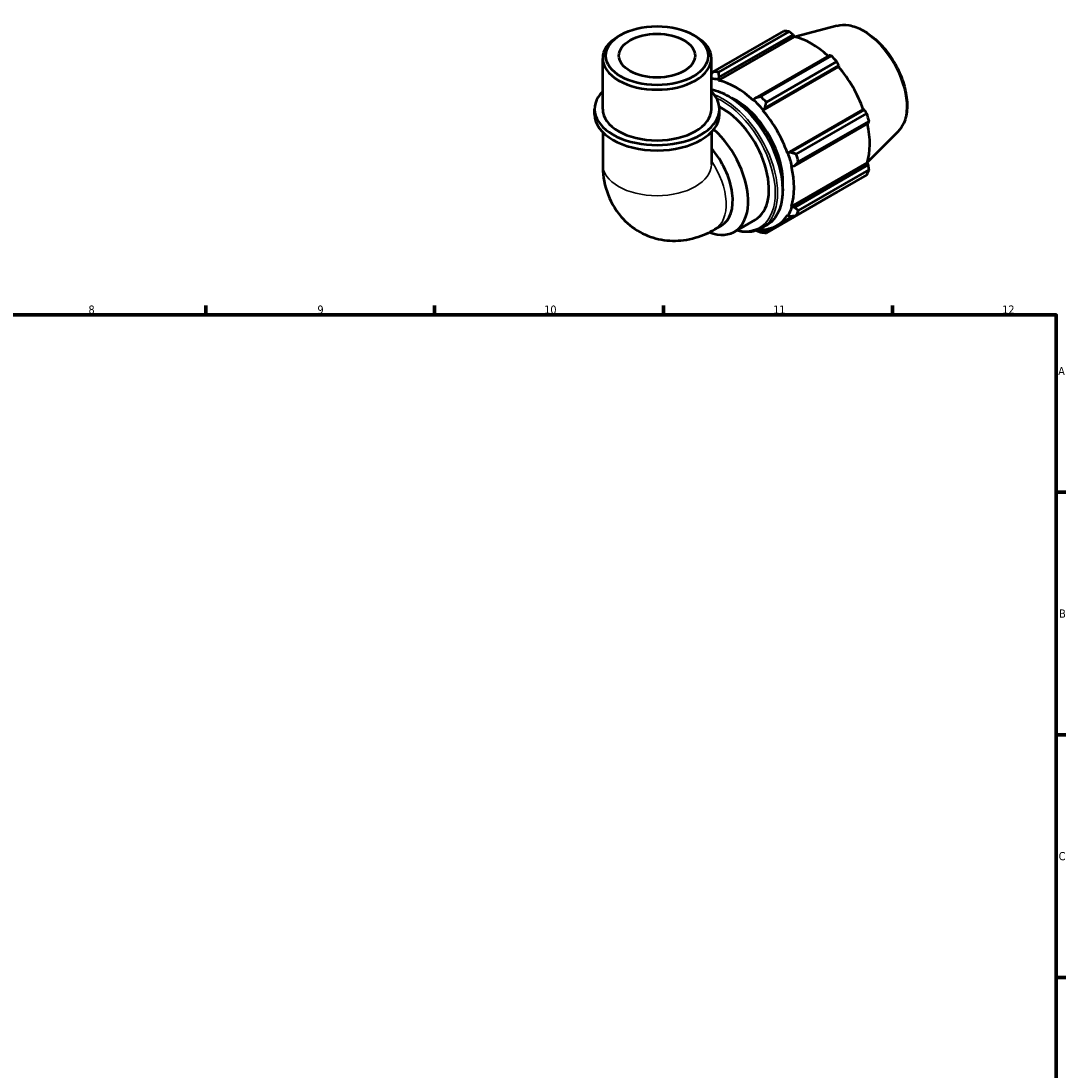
# Model space of a CAD drawing. Header units: millimetres. Extents: x 0 to 931, y 0 to 900.
# Tile 5 of 5: x 504 to 824, y 343 to 664. Entities that reach past the tile are written whole.
import ezdxf

# ---------------------------------------------------------------- set-up
doc = ezdxf.new("R2010")
doc.units = ezdxf.units.MM
for name, color, linetype, lineweight in [('Border (ISO)', 7, 'Continuous', 70), ('Visible (ISO)', 7, 'Continuous', 50), ('Visible Narrow (ISO)', 7, 'Continuous', 35)]:
    doc.layers.add(name, color=color, linetype=linetype, lineweight=lineweight)
doc.styles.add('Note Text (ISO)', font='tahoma.ttf')

# ---------------------------------------------------------------- blocks, each defined once
blk = doc.blocks.new('Borders Default Border')
at = {"layer": 'Border (ISO)'}
for p, q in [((560.67, 574), (560.67, 576.9)), ((630.75, 574), (630.75, 576.9)), ((700.83, 574), (700.83, 576.9)), ((770.92, 574), (770.92, 576.9)), ((821, 519.75), (823.9, 519.75)), ((821, 445.5), (823.9, 445.5)), ((821, 371.25), (823.9, 371.25))]:
    blk.add_line(p, q, dxfattribs=at)
at = {"layer": 'Border (ISO)', "flags": 128}
blk.add_lwpolyline([(20, 20), (20, 574), (821, 574), (821, 20), (20, 20)], dxfattribs=at)
at = {"layer": 'Border (ISO)', "color": 232, "true_color": 0xca0064, "char_height": 2.5, "attachment_point": 7, "style": 'Note Text (ISO)'}
for s, insert in [('8', (524.81, 574.34)), ('9', (594.88, 574.35)), ('10', (664.29, 574.35)), ('11', (734.37, 574.4)), ('12', (804.46, 574.4)), ('A', (821.59, 555.62)), ('B', (821.89, 481.37)), ('C', (821.73, 407.08))]:
    blk.add_mtext(s, dxfattribs=dict(at, insert=insert))

msp = doc.modelspace()

# ---------------------------------------------------------------- linework, layer by layer
at = {"layer": 'Visible (ISO)'}
for p, q in [((753.8193, 662.522), (741.1172, 659.0771)), ((687.711, 659.6966), (687.0029, 659.2857)), ((709.8959, 659.6966), (710.6039, 659.2857)), ((716.0006, 648.4503), (737.6051, 660.8915)), ((717.6473, 645.7896), (740.8315, 659.1405)), ((739.2718, 660.7299), (717.6674, 648.2887)), ((717.8569, 646.7402), (740.4732, 659.7641)), ((740.4732, 659.7641), (740.8315, 659.1405)), ((682.1789, 637.007), (682.1789, 652.5424)), ((715.4279, 637.007), (715.4279, 652.5424)), ((751.496, 653.4165), (728.8797, 640.3926)), ((730.5966, 640.8432), (752.2011, 653.2844)), ((731.185, 636.6243), (754.3693, 649.9752)), ((731.8313, 637.2793), (754.4476, 650.3032)), ((753.8678, 651.5264), (732.2633, 639.0852)), ((754.4476, 650.3032), (754.3693, 649.9752)), ((715.9436, 648.3766), (715.4279, 648.0797)), ((715.4279, 647.7596), (715.4986, 647.8004)), ((717.5899, 646.0332), (717.8569, 646.7402)), ((717.6473, 645.7896), (717.5899, 646.0332)), ((728.3831, 639.8178), (728.3256, 639.6403)), ((728.8797, 640.3926), (728.3831, 639.8178)), ((679.6852, 635.3719), (679.6852, 637.007)), ((717.9216, 635.3719), (717.9216, 637.007)), ((731.185, 636.6243), (731.2732, 636.7694)), ((731.2732, 636.7694), (731.8313, 637.2793)), ((738.7358, 623.5461), (761.92, 636.897)), ((762.2419, 636.8031), (739.6256, 623.7792)), ((761.92, 636.897), (762.2419, 636.8031)), ((741.4057, 623.2502), (763.0102, 635.6914)), ((763.7006, 633.3668), (742.0961, 620.9256)), ((682.1789, 629.9352), (682.1789, 620.0834)), ((715.4279, 629.9352), (715.4279, 620.0834)), ((740.8482, 619.6625), (763.4645, 632.6864)), ((772.5273, 630.0351), (763.1722, 620.7781)), ((738.9051, 623.5505), (738.7358, 623.5461)), ((739.6256, 623.7792), (738.9051, 623.5505)), ((739.9201, 607.2119), (763.1044, 620.5629)), ((763.1044, 620.5629), (763.4645, 619.942)), ((739.9201, 619.5581), (740.1022, 619.5196)), ((740.1022, 619.5196), (740.8482, 619.6625)), ((763.4645, 619.942), (740.8482, 606.9181)), ((742.0961, 605.977), (763.7006, 618.4182)), ((763.0102, 616.8887), (741.4057, 604.4475)), ((732.2633, 599.142), (753.8678, 611.5832)), ((735.5172, 601.3766), (740.6784, 604.3487)), ((738.7358, 604.588), (738.9051, 604.3886)), ((738.9051, 604.3886), (739.6256, 604.2096)), ((740.1022, 607.0407), (739.9201, 607.2119)), ((740.8482, 606.9181), (740.1022, 607.0407)), ((716.5038, 600.2194), (718.5249, 601.3833)), ((722.4853, 599.4802), (728.8492, 603.145)), ((730.8197, 600.5408), (732.2339, 601.3552)), ((731.2732, 599.9596), (731.185, 600.2061)), ((731.8313, 599.6863), (731.2732, 599.9596)), ((733.1654, 600.4546), (731.8313, 599.6863))]:
    msp.add_line(p, q, dxfattribs=at)
for major_axis in [(15.627, 0), (11.6372, 0)]:
    msp.add_ellipse((698.8034, 653.3579), major_axis=major_axis, ratio=0.5758617, dxfattribs=at)
for centre, major_axis, ratio, start_param, end_param in [((698.8034, 652.5424), (-16.6245, 0), 0.5758617, 5.50163969, 10.20632358), ((745.7365, 636.2373), (-13.4739, 23.3978), 0.57809312, 5.84515614, 5.93968373), ((746.1707, 636.4874), (12.5307, -21.7599), 0.57809312, 2.06964335, 2.66356082), ((745.7365, 636.2373), (13.4739, -23.3978), 0.57809312, 1.91816532, 2.01269291), ((746.1707, 636.4874), (12.5307, -21.7599), 0.57809312, 1.26729742, 1.87816265), ((722.9865, 623.1365), (-12.6654, 21.9939), 0.57809312, 5.80515347, 5.93446065), ((724.132, 623.7961), (-13.4739, 23.3978), 0.57809312, 5.84515614, 5.93968373), ((722.9865, 623.1365), (-12.5307, 21.7599), 0.57809312, 5.19428823, 5.80515347), ((698.8034, 637.007), (-19.1182, 0), 0.5758617, 5.76671017, 9.9412531), ((722.9865, 623.1365), (10.1054, -17.5483), 0.57809312, 0.69472188, 2.44687077), ((722.9865, 623.1365), (12.6654, -21.9939), 0.57809312, 1.87816265, 2.05269558), ((724.132, 623.7961), (-13.4739, 23.3978), 0.57809312, 5.05975798, 5.15428557), ((698.8034, 637.007), (-16.6245, 0), 0.5758617, 0, 3.14159265), ((718.7438, 620.6933), (10.1054, -17.5483), 0.57809312, 0, 2.41835071), ((722.9865, 623.1365), (-12.5307, 21.7599), 0.57809312, 4.40889007, 5.01975531), ((698.8034, 635.3719), (-19.1182, 0), 0.5758617, 0, 3.14159264), ((745.7365, 636.2373), (13.4739, -23.3978), 0.57809312, 1.13276716, 1.22729475), ((712.3799, 617.0285), (10.1054, -17.5483), 0.57809312, 5.66991952, 8.37199697), ((746.1707, 636.4874), (12.5307, -21.7599), 0.57809312, 0.48189925, 1.07597742), ((710.2287, 615.7898), (8.2962, -14.4065), 0.57809312, 0, 1.89998459), ((722.9865, 623.1365), (12.6654, -21.9939), 0.57809312, 1.09276449, 1.26729742), ((724.132, 623.7961), (-13.4739, 23.3978), 0.57809312, 4.27435981, 4.3688874), ((722.9865, 623.1365), (-12.5307, 21.7599), 0.57809312, 3.62349191, 4.23435714), ((745.7365, 636.2373), (13.4739, -23.3978), 0.57809312, 0.34736899, 0.44189659), ((722.9865, 623.1365), (12.5307, -21.7599), 0.57809312, 5.9796864, 6.59055163), ((722.9865, 623.1365), (12.6654, -21.9939), 0.57809312, 0.30736633, 0.48189925), ((724.132, 623.7961), (13.4739, -23.3978), 0.57809312, 0.34736899, 0.44189659), ((722.9865, 623.1365), (12.6654, -21.9939), 0.57809312, 5.88592232, 5.9796864), ((724.132, 623.7961), (13.4739, -23.3978), 0.57809312, 5.84515614, 5.93968373)]:
    msp.add_ellipse(centre, major_axis=major_axis, ratio=ratio, start_param=start_param, end_param=end_param, dxfattribs=at)
for points, knots in [([(753.8193, 662.522), (754.9927, 662.8402), (756.263, 662.8792), (758.9803, 662.4318), (760.4359, 661.8972), (763.3615, 660.2907), (764.8307, 659.1976), (767.5997, 656.5853), (768.8991, 655.067), (771.2042, 651.7637), (772.2105, 649.9806), (773.8376, 646.3181), (774.458, 644.4395), (775.2467, 640.7576), (775.4133, 638.9553), (775.249, 635.6008), (774.9181, 634.0471), (773.8749, 631.6766), (773.2724, 630.7724), (772.5273, 630.0351)], [5.65088645, 5.65088645, 5.65088645, 5.65088645, 5.94146716, 5.94146716, 6.26007761, 6.26007761, 6.59097, 6.59097, 6.92117176, 6.92117176, 7.24985706, 7.24985706, 7.57862168, 7.57862168, 7.9089938, 7.9089938, 8.23961481, 8.23961481, 8.49014791, 8.49014791, 8.49014791, 8.49014791]), ([(715.4279, 643.0006), (716.3003, 642.837), (717.1919, 642.578), (719.8708, 641.5373), (721.6824, 640.4906), (725.2032, 637.7968), (726.9117, 636.1488), (730.0519, 632.4238), (731.4835, 630.3482), (733.9293, 625.9774), (734.9434, 623.6831), (736.4531, 619.1015), (736.948, 616.815), (737.3633, 612.4741), (737.2829, 610.4206), (736.5402, 606.7597), (735.8792, 605.15), (734.2047, 602.8062), (733.2881, 601.9623), (732.2339, 601.3552)], [5.95915665, 5.95915665, 5.95915665, 5.95915665, 6.1225054, 6.1225054, 6.44541834, 6.44541834, 6.76891663, 6.76891663, 7.09181173, 7.09181173, 7.41447481, 7.41447481, 7.73743727, 7.73743727, 8.06099692, 8.06099692, 8.38348101, 8.38348101, 8.64131351, 8.64131351, 8.64131351, 8.64131351]), ([(682.1789, 620.0834), (682.1789, 617.4391), (682.5201, 614.631), (684.3611, 609.1402), (685.7446, 606.4679), (689.4038, 602.2466), (691.3829, 600.6092), (695.6484, 598.2514), (697.8832, 597.4799), (702.444, 596.6494), (704.7519, 596.6412), (709.4654, 597.2335), (711.7841, 597.9572), (714.7841, 599.2845), (715.6646, 599.7361), (716.5038, 600.2194)], [3.14159265, 3.14159265, 3.14159265, 3.14159265, 3.45575192, 3.45575192, 3.73087193, 3.73087193, 3.93905172, 3.93905172, 4.13210804, 4.13210804, 4.34107563, 4.34107563, 4.59749133, 4.59749133, 4.71238898, 4.71238898, 4.71238898, 4.71238898]), ([(730.8197, 600.5408), (729.5639, 599.8177), (728.1157, 599.4336), (725.4608, 599.3786), (724.3065, 599.5307), (723.1261, 599.8493)], [2.358128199, 2.358128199, 2.358128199, 2.358128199, 2.665248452, 2.665248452, 2.882877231, 2.882877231, 2.882877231, 2.882877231])]:
    msp.add_open_spline(points, degree=3, knots=knots, dxfattribs=at)
for points, weights in [([(740.4732, 659.7641), (739.8872, 660.2385), (739.2718, 660.7299)], [1.00209307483, 1.0014548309, 1]), ([(752.2011, 653.2844), (751.8438, 653.3532), (751.496, 653.4165)], [1, 1.0014548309, 1.00209307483]), ([(754.4476, 650.3032), (754.1661, 650.9037), (753.8678, 651.5264)], [1.00209307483, 1.0014548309, 1]), ([(716.0006, 648.4503), (715.7093, 648.0743), (715.4279, 647.7085)], [1.01919410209, 1.01626379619, 1.01312297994]), ([(717.8569, 646.7402), (717.7566, 647.4943), (717.6674, 648.2887)], [1.0070419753, 1.01351358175, 1.01919410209]), ([(730.5966, 640.8432), (729.7132, 640.609), (728.8797, 640.3926)], [1.01919410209, 1.01351358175, 1.0070419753]), ([(731.8313, 637.2793), (732.0354, 638.1595), (732.2633, 639.0852)], [1.0070419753, 1.01351358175, 1.01919410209]), ([(763.0102, 635.6914), (762.6206, 636.26), (762.2419, 636.8031)], [1, 1.0014548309, 1.00209307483]), ([(763.4645, 632.6864), (763.5826, 633.0211), (763.7006, 633.3668)], [1.00209307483, 1.0014548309, 1]), ([(741.4057, 623.2502), (740.49, 623.5158), (739.6256, 623.7792)], [1.01919410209, 1.01351358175, 1.0070419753]), ([(740.8482, 619.6625), (741.4519, 620.2769), (742.0961, 620.9256)], [1.0070419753, 1.01351358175, 1.01919410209]), ([(763.7006, 618.4182), (763.5826, 619.197), (763.4645, 619.942)], [1, 1.0014548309, 1.00209307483]), ([(753.8678, 611.5832), (753.8829, 611.6122), (753.8979, 611.6413)], [1, 1.00007331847, 1.00014456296]), ([(739.6256, 604.2096), (740.49, 604.3218), (741.4057, 604.4475)], [1.0070419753, 1.01351358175, 1.01919410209]), ([(742.0961, 605.977), (741.4519, 606.4529), (740.8482, 606.9181)], [1.01919410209, 1.01351358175, 1.0070419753]), ([(729.2253, 599.8355), (729.8951, 599.5712), (730.5966, 599.3036)], [1.00966213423, 1.01467810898, 1.01919410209]), ([(732.2633, 599.142), (732.0354, 599.4154), (731.8313, 599.6863)], [1.01919410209, 1.01351358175, 1.0070419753])]:
    msp.add_rational_spline(points, weights, degree=2, dxfattribs=at)
at = {"layer": 'Visible Narrow (ISO)'}
for centre, major_axis, ratio, start_param, end_param in [((761.7429, 645.4548), (-9.4619, 16.4308), 0.57809312, 3.29275825, 6.13201971), ((720.5116, 621.7113), (11.7223, -20.356), 0.57809312, 0, 2.66918242), ((719.0974, 620.8969), (11.7223, -20.356), 0.57809312, 0, 2.52691811), ((718.7438, 620.6933), (11.4728, -19.9228), 0.57809312, 5.7899756, 8.74881394), ((708.2077, 614.6259), (8.2962, -14.4065), 0.57809312, 0, 1.69673919), ((698.8034, 620.0834), (16.6245, 0), 0.5758617, 3.14159267, 6.28318531)]:
    msp.add_ellipse(centre, major_axis=major_axis, ratio=ratio, start_param=start_param, end_param=end_param, dxfattribs=at)

# ---------------------------------------------------------------- block references
msp.add_blockref('Borders Default Border', (0, 0))

doc.saveas('drawing.dxf')
